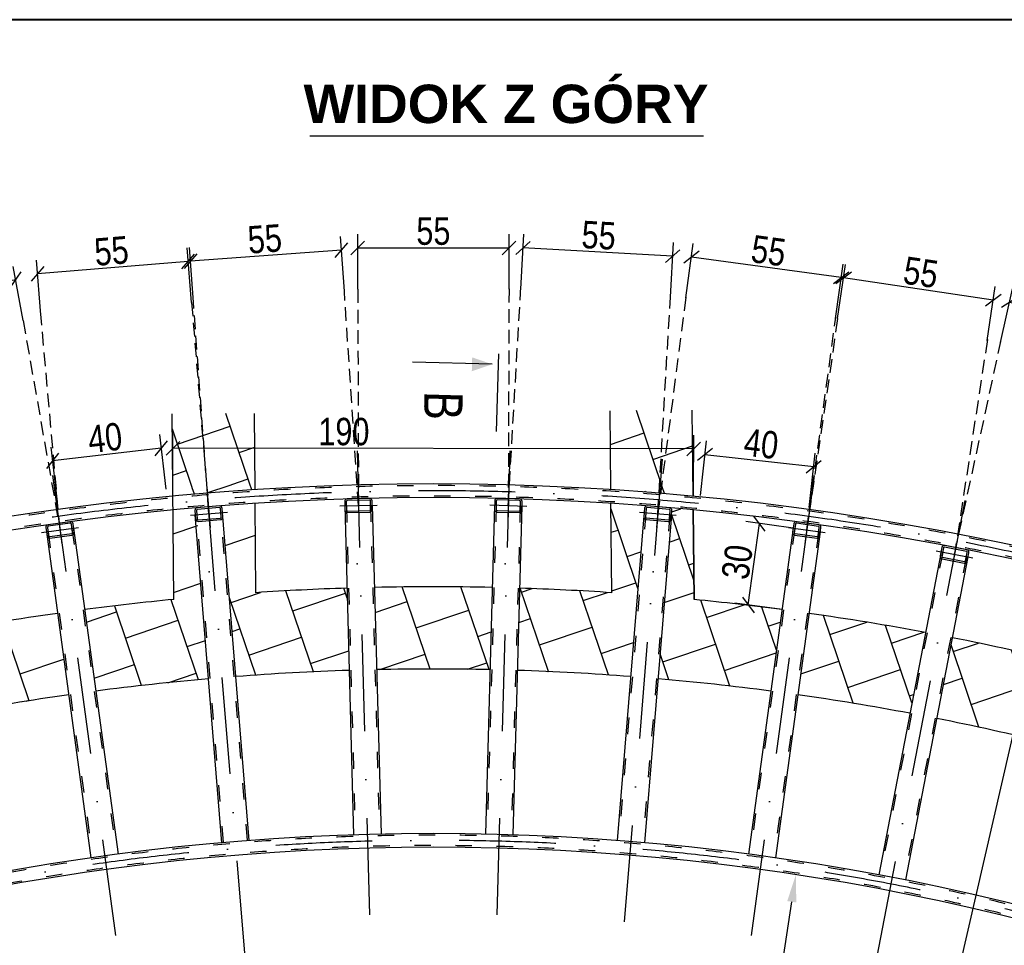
# Model space of a CAD drawing. Header units: millimetres. Extents: x 3943 to 31433, y -1418 to 18056.
# Tile 7 of 12: x 9347 to 12940, y 14429 to 17806. Entities that reach past the tile are written whole.
import ezdxf
from ezdxf.enums import TextEntityAlignment as Align

# ---------------------------------------------------------------- set-up
doc = ezdxf.new("R2010")
doc.units = ezdxf.units.MM
for name, pattern in [('5_OTKC', [0.75, 0.5, -0.25]), ('ACAD_ISO03W100', [30, 12, -18]), ('Kropki i Kreski', [670.277762, 352.777767, -176.388884, 0, -141.111112])]:
    doc.linetypes.add(name, pattern=pattern)
doc.layers.add('G-Ramka', color=5, linetype='Continuous', lineweight=40)
doc.layers.add('OTK_L_2_a_Nr_Pióra__43', color=43, linetype='Continuous', lineweight=18)
doc.layers.add('MAIN-1', color=7, linetype='Continuous')
doc.styles.add('ARIAL', font='arial.ttf')
doc.styles.add('Arial CE', font='arial.ttf', dxfattribs={"width": 0.8})
doc.styles.add('GENERATED_STYLE_2', font='arialbd.ttf')
doc.dimstyles.new('Kon 50', dxfattribs={"dimscale": 50, "dimtxt": 2, "dimasz": 1, "dimexe": 1, "dimexo": 1, "dimgap": 0.2, "dimtad": 1, "dimdec": 0, "dimlfac": 0.1, "dimzin": 0, "dimtxsty": 'Arial CE', "dimblk": 'OBLIQUE', "dimcen": 0.09, "dimadec": 0, "dimazin": 0, "dimtfac": 1, "dimtdec": 0, "dimtofl": 0, "dimtmove": 0, "dimatfit": 3, "dimldrblk": 'OBLIQUE', "dimfxl": 0, "dimtolj": 1, "dimtzin": 0, "dimarcsym": 0})

# ---------------------------------------------------------------- blocks, each defined once
blk = doc.blocks.new('*U45')
at = {"layer": 'G-Ramka', "color": 0}
blk.add_lwpolyline([(25, 282), (25, 5), (534.794, 5), (534.794, 282)], close=True, dxfattribs=at)
blk = doc.blocks.new('_Oblique')
at = {"color": 0, "linetype": 'ByBlock', "lineweight": -2}
blk.add_line((-0.5, -0.5), (0.5, 0.5), dxfattribs=at)
blk = doc.blocks.new('*D10')
at = {"color": 0, "lineweight": -2}
for p, q in [((9906.6, 16092.3), (9906.8, 16292.3)), ((11806.6, 16090.1), (11806.8, 16290.1)), ((11806.7, 16240.1), (9906.7, 16242.3))]:
    blk.add_line(p, q, dxfattribs=at)
at = {"layer": 'Defpoints', "color": 0}
for p in [(9906.7, 16242.3), (9906.3, 15879.3), (11806.3, 15877.1)]:
    blk.add_point(p, dxfattribs=at)
at = {"color": 0, "lineweight": -2, "xscale": 50, "yscale": 50, "zscale": 50}
for p, rotation in [((9906.7, 16242.3), 179.9342696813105), ((11806.7, 16240.1), 359.9342696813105)]:
    blk.add_blockref('_Oblique', p, dxfattribs=dict(at, rotation=rotation))
at = {"color": 0, "insert": (10530.4, 16302.6), "char_height": 100, "attachment_point": 5, "rotation": 359.9343, "style": 'Arial CE'}
blk.add_mtext('\\A1;190', dxfattribs=at)
blk = doc.blocks.new('*D11')
at = {"color": 0, "lineweight": -2}
for p, q in [((9881.5, 16093.3), (9858.4, 16292)), ((9484.9, 16047.2), (9461.8, 16245.9)), ((9864.2, 16242.3), (9467.6, 16196.2))]:
    blk.add_line(p, q, dxfattribs=at)
at = {"layer": 'Defpoints', "color": 0}
for p in [(9467.6, 16196.2), (9906.3, 15879.3), (9509.8, 15833.2)]:
    blk.add_point(p, dxfattribs=at)
at = {"color": 0, "lineweight": -2, "xscale": 50, "yscale": 50, "zscale": 50}
for p, rotation in [((9864.2, 16242.3), 6.627038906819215), ((9467.6, 16196.2), 186.6270389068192)]:
    blk.add_blockref('_Oblique', p, dxfattribs=dict(at, rotation=rotation))
at = {"color": 0, "insert": (9658.8, 16279.9), "char_height": 100, "attachment_point": 5, "rotation": 6.627, "style": 'Arial CE'}
blk.add_mtext('\\A1;40', dxfattribs=at)
blk = doc.blocks.new('*D17')
at = {"color": 0, "lineweight": -2}
for p, q in [((12926.7, 16628.2), (12970, 16823.4)), ((13498.1, 16655.3), (12959.2, 16774.6)), ((13465.7, 16508.9), (13508.9, 16704.2))]:
    blk.add_line(p, q, dxfattribs=at)
at = {"layer": 'Defpoints', "color": 0}
for p in [(12959.2, 16774.6), (12777.5, 15953.5), (13316.4, 15834.3)]:
    blk.add_point(p, dxfattribs=at)
at = {"color": 0, "lineweight": -2, "xscale": 50, "yscale": 50, "zscale": 50}
for p, rotation in [((12959.2, 16774.6), 167.5213847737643), ((13498.1, 16655.3), 347.5213847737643)]:
    blk.add_blockref('_Oblique', p, dxfattribs=dict(at, rotation=rotation))
at = {"color": 0, "insert": (13241.8, 16774.4), "char_height": 100, "attachment_point": 5, "rotation": 347.5214, "style": 'Arial CE'}
blk.add_mtext('\\A1;55', dxfattribs=at)
blk = doc.blocks.new('*D28')
at = {"color": 0, "lineweight": -2}
for p, q in [((12331.9, 16715.2), (12361, 16913)), ((12899.7, 16783.1), (12353.7, 16863.6)), ((12877.8, 16634.8), (12907, 16832.6))]:
    blk.add_line(p, q, dxfattribs=at)
at = {"layer": 'Defpoints', "color": 0}
for p in [(12353.7, 16863.6), (12231.5, 16034), (12777.5, 15953.5)]:
    blk.add_point(p, dxfattribs=at)
at = {"color": 0, "lineweight": -2, "xscale": 50, "yscale": 50, "zscale": 50}
for p, rotation in [((12353.7, 16863.6), 171.6187667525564), ((12899.7, 16783.1), 351.6187667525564)]:
    blk.add_blockref('_Oblique', p, dxfattribs=dict(at, rotation=rotation))
at = {"color": 0, "insert": (12635.6, 16883.6), "char_height": 100, "attachment_point": 5, "rotation": 351.6188, "style": 'Arial CE'}
blk.add_mtext('\\A1;55', dxfattribs=at)
blk = doc.blocks.new('*D18')
at = {"color": 0, "lineweight": -2}
for p, q in [((11778, 16790.8), (11805.1, 16989)), ((12345, 16864.7), (11798.3, 16939.4)), ((12324.7, 16716.1), (12351.8, 16914.3))]:
    blk.add_line(p, q, dxfattribs=at)
at = {"layer": 'Defpoints', "color": 0}
for p in [(11798.3, 16939.4), (11684.1, 16103.3), (12230.8, 16028.6)]:
    blk.add_point(p, dxfattribs=at)
at = {"color": 0, "lineweight": -2, "xscale": 50, "yscale": 50, "zscale": 50}
for p, rotation in [((11798.3, 16939.4), 172.218841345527), ((12345, 16864.7), 352.2188413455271)]:
    blk.add_blockref('_Oblique', p, dxfattribs=dict(at, rotation=rotation))
at = {"color": 0, "insert": (12079.9, 16962.4), "char_height": 100, "attachment_point": 5, "rotation": 352.2188, "style": 'Arial CE'}
blk.add_mtext('\\A1;55', dxfattribs=at)
blk = doc.blocks.new('*D19')
at = {"color": 0, "lineweight": -2}
for p, q in [((11175.7, 16823.1), (11186.6, 17022.8)), ((11730, 16942.9), (11183.9, 16972.9)), ((11721.8, 16793.2), (11732.8, 16992.9))]:
    blk.add_line(p, q, dxfattribs=at)
at = {"layer": 'Defpoints', "color": 0}
for p in [(11183.9, 16972.9), (11137.9, 16133.2), (11684.1, 16103.3)]:
    blk.add_point(p, dxfattribs=at)
at = {"color": 0, "lineweight": -2, "xscale": 50, "yscale": 50, "zscale": 50}
for p, rotation in [((11183.9, 16972.9), 176.8654951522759), ((11730, 16942.9), 356.8654951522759)]:
    blk.add_blockref('_Oblique', p, dxfattribs=dict(at, rotation=rotation))
at = {"color": 0, "insert": (11460.3, 17018.7), "char_height": 100, "attachment_point": 5, "rotation": 356.8655, "style": 'Arial CE'}
blk.add_mtext('\\A1;55', dxfattribs=at)
blk = doc.blocks.new('*D20')
at = {"color": 0, "lineweight": -2}
for p, q in [((10580.9, 16822.8), (10580.9, 17022.8)), ((11132.9, 16822.8), (11132.9, 17022.8)), ((11132.9, 16972.8), (10580.9, 16972.8))]:
    blk.add_line(p, q, dxfattribs=at)
at = {"layer": 'Defpoints', "color": 0}
for p in [(10580.9, 16972.8), (10580.9, 16133.4), (11132.9, 16133.4)]:
    blk.add_point(p, dxfattribs=at)
at = {"color": 0, "lineweight": -2, "xscale": 50, "yscale": 50, "zscale": 50}
for p, rotation in [((10580.9, 16972.8), 179.9989770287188), ((11132.9, 16972.8), 359.9989770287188)]:
    blk.add_blockref('_Oblique', p, dxfattribs=dict(at, rotation=rotation))
at = {"color": 0, "insert": (10856.9, 17033.7), "char_height": 100, "attachment_point": 5, "rotation": 359.999, "style": 'Arial CE'}
blk.add_mtext('\\A1;55', dxfattribs=at)
blk = doc.blocks.new('*D29')
at = {"color": 0, "lineweight": -2}
for p, q in [((10532.1, 16815), (10517.8, 17014.5)), ((9981.7, 16775.6), (9967.4, 16975.1)), ((10521.4, 16964.6), (9971, 16925.2))]:
    blk.add_line(p, q, dxfattribs=at)
at = {"layer": 'Defpoints', "color": 0}
for p in [(9971, 16925.2), (10580.9, 16133.4), (10030.5, 16093.9)]:
    blk.add_point(p, dxfattribs=at)
at = {"color": 0, "lineweight": -2, "xscale": 50, "yscale": 50, "zscale": 50}
for p, rotation in [((10521.4, 16964.6), 4.096264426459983), ((9971, 16925.2), 184.09626442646)]:
    blk.add_blockref('_Oblique', p, dxfattribs=dict(at, rotation=rotation))
at = {"color": 0, "insert": (10241.8, 17005.6), "char_height": 100, "attachment_point": 5, "rotation": 4.0963, "style": 'Arial CE'}
blk.add_mtext('\\A1;55', dxfattribs=at)
blk = doc.blocks.new('*D21')
at = {"color": 0, "lineweight": -2}
for p, q in [((9974.6, 16774.1), (9958.3, 16973.4)), ((9424.7, 16728.9), (9408.4, 16928.3)), ((9962.4, 16923.6), (9412.5, 16878.4))]:
    blk.add_line(p, q, dxfattribs=at)
at = {"layer": 'Defpoints', "color": 0}
for p in [(9412.5, 16878.4), (10031, 16088.5), (9481.1, 16043.4)]:
    blk.add_point(p, dxfattribs=at)
at = {"color": 0, "lineweight": -2, "xscale": 50, "yscale": 50, "zscale": 50}
for p, rotation in [((9962.4, 16923.6), 4.695837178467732), ((9412.5, 16878.4), 184.6958371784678)]:
    blk.add_blockref('_Oblique', p, dxfattribs=dict(at, rotation=rotation))
at = {"color": 0, "insert": (9682.4, 16961.7), "char_height": 100, "attachment_point": 5, "rotation": 4.6958, "style": 'Arial CE'}
blk.add_mtext('\\A1;55', dxfattribs=at)
blk = doc.blocks.new('*D30')
at = {"color": 0, "lineweight": -2}
for p, q in [((9359.7, 16708.7), (9323.8, 16905.5)), ((9332.8, 16856.3), (8790, 16757.3)), ((8816.9, 16609.7), (8781, 16806.5))]:
    blk.add_line(p, q, dxfattribs=at)
at = {"layer": 'Defpoints', "color": 0}
for p in [(8790, 16757.3), (9481.1, 16043.4), (8938.2, 15944.4)]:
    blk.add_point(p, dxfattribs=at)
at = {"color": 0, "lineweight": -2, "xscale": 50, "yscale": 50, "zscale": 50}
for p, rotation in [((9332.8, 16856.3), 10.33499823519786), ((8790, 16757.3), 190.3349982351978)]:
    blk.add_blockref('_Oblique', p, dxfattribs=dict(at, rotation=rotation))
at = {"color": 0, "insert": (9050.5, 16866.7), "char_height": 100, "attachment_point": 5, "rotation": 10.335, "style": 'Arial CE'}
blk.add_mtext('\\A1;55', dxfattribs=at)
blk = doc.blocks.new('*D12')
at = {"color": 0, "lineweight": -2}
for p, q in [((12169.7, 15951), (11997, 15974.7)), ((12005.8, 15670.7), (12046.5, 15967.9)), ((12129, 15653.8), (11956.3, 15677.5))]:
    blk.add_line(p, q, dxfattribs=at)
at = {"layer": 'Defpoints', "color": 0}
for p in [(12046.5, 15967.9), (12219.2, 15944.2), (12178.5, 15647)]:
    blk.add_point(p, dxfattribs=at)
at = {"color": 0, "lineweight": -2, "xscale": 50, "yscale": 50, "zscale": 50}
for p, rotation in [((12046.5, 15967.9), 82.19878943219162), ((12005.8, 15670.7), 262.1987894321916)]:
    blk.add_blockref('_Oblique', p, dxfattribs=dict(at, rotation=rotation))
at = {"color": 0, "insert": (11965.7, 15827.6), "char_height": 100, "attachment_point": 5, "rotation": 82.1988, "style": 'Arial CE'}
blk.add_mtext('\\A1;30', dxfattribs=at)
blk = doc.blocks.new('*D13')
at = {"color": 0, "lineweight": -2}
for p, q in [((11831.2, 16070.5), (11853.4, 16269.3)), ((11847.8, 16219.6), (12244.6, 16175.3)), ((12227.9, 16026.2), (12250.2, 16225))]:
    blk.add_line(p, q, dxfattribs=at)
at = {"layer": 'Defpoints', "color": 0}
for p in [(12244.6, 16175.3), (11810.3, 15883.5), (12207, 15839.1)]:
    blk.add_point(p, dxfattribs=at)
at = {"color": 0, "lineweight": -2, "xscale": 50, "yscale": 50, "zscale": 50}
for p, rotation in [((11847.8, 16219.6), 173.6224530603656), ((12244.6, 16175.3), 353.6224530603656)]:
    blk.add_blockref('_Oblique', p, dxfattribs=dict(at, rotation=rotation))
at = {"color": 0, "insert": (12053, 16258.1), "char_height": 100, "attachment_point": 5, "rotation": 353.6225, "style": 'Arial CE'}
blk.add_mtext('\\A1;40', dxfattribs=at)
blk = doc.blocks.new('*D59')
at = {"color": 0, "lineweight": -2}
blk.add_line((11997.5, 13490.9), (12164.6, 14588.1), dxfattribs=at)
at = {"color": 0}
blk.add_solid([(12148.1, 14590.6), (12181.1, 14585.6), (12179.6, 14687)], dxfattribs=at)
at = {"layer": 'Defpoints', "color": 0}
for p in [(12179.6, 14687), (10856.7, 5996.9)]:
    blk.add_point(p, dxfattribs=at)
at = {"color": 0, "insert": (11957.8, 13635.2), "char_height": 100, "attachment_point": 5, "rotation": 81.3441, "style": 'Arial CE'}
blk.add_mtext('\\A1;R879', dxfattribs=at)
blk = doc.blocks.new('*D60')
at = {"color": 0, "lineweight": -2}
blk.add_line((12488.6, 13095.9), (13089.2, 15708.8), dxfattribs=at)
at = {"color": 0}
blk.add_solid([(13073, 15712.6), (13105.5, 15705.1), (13111.6, 15806.3)], dxfattribs=at)
at = {"layer": 'Defpoints', "color": 0}
for p in [(13111.6, 15806.3), (10856.7, 5996.9)]:
    blk.add_point(p, dxfattribs=at)
at = {"color": 0, "insert": (12466.7, 13273.1), "char_height": 100, "attachment_point": 5, "rotation": 77.0542, "style": 'Arial CE'}
blk.add_mtext('\\A1;R1007', dxfattribs=at)
blk = doc.blocks.new('*D64')
at = {"color": 0, "lineweight": -2}
for p, q in [((8390, 13986.4), (8448.9, 13795.3)), ((7958.9, 13840.6), (8028.1, 13652.9))]:
    blk.add_line(p, q, dxfattribs=at)
blk.add_arc((10853.5, 5997.3), 8210.3, 107.13734, 110.25675, dxfattribs=at)
at = {"layer": 'Defpoints', "color": 0}
for p in [(7308.5, 15602.8), (8361.6, 14078.5), (8292.2, 13797.9), (10853.5, 5997.3)]:
    blk.add_point(p, dxfattribs=at)
at = {"color": 0, "lineweight": -2, "xscale": 50, "yscale": 50, "zscale": 50}
for p, rotation in [((8434.2, 13843.1), 17.13733692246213), ((8010.8, 13699.8), 200.2567475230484)]:
    blk.add_blockref('_Oblique', p, dxfattribs=dict(at, rotation=rotation))
at = {"color": 0, "insert": (8201.9, 13832.2), "char_height": 100, "attachment_point": 5, "rotation": 18.697, "style": 'Arial CE'}
blk.add_mtext('\\A1;3°', dxfattribs=at)

msp = doc.modelspace()

# ---------------------------------------------------------------- hatches: boundary and pattern name
h = msp.add_hatch()
h.set_pattern_fill('AR-B88', color=253, angle=288.71982)
h.set_pattern_definition([(288.71982, (-81533.65, 110133.75), (192.45058, 65.21514), []), (18.71982, (-81533.65, 110133.75), (159.84301, 161.44043), [203.2, -203.2])])
edge = h.paths.add_edge_path()
edge.add_line((11804.45, 16092.73), (11801.71, 16381.6))
edge.add_line((11801.71, 16381.6), (11501.72, 16379.35))
edge.add_line((11501.72, 16379.35), (11504.21, 16116.42))
edge.add_arc((10856.71, 5996.93), 10140.19, 84.637113, 86.338904, ccw=False)
edge = h.paths.add_edge_path()
edge.add_line((10206.06, 16116.22), (10204.07, 16369.62))
edge.add_line((10204.07, 16369.62), (9904.08, 16367.37))
edge.add_line((9904.08, 16367.37), (9906.24, 16092.47))
edge.add_arc((10856.71, 5996.93), 10140.19, 93.678957, 95.378434, ccw=False)
edge = h.paths.add_edge_path()
edge.add_line((14770.3, 14916.3), (14651.08, 14641))
edge.add_arc((10856.71, 5996.93), 9440.19, 63.595389, 66.300617, ccw=False)
edge.add_line((15054.83, 14452.28), (15174.21, 14727.94))
edge.add_arc((10856.71, 5996.93), 9740.19, 63.68756, 66.309387)
edge = h.paths.add_edge_path()
edge.add_line((14279.09, 15116.06), (14175.03, 14834.68))
edge.add_arc((10856.71, 5996.93), 9440.19, 66.907554, 69.420303, ccw=False)
edge.add_line((14559.31, 14680.7), (14678.52, 14956.01))
edge.add_arc((10856.71, 5996.93), 9740.19, 66.89763, 69.429064)
edge = h.paths.add_edge_path()
edge.add_line((13777.75, 15288.8), (13689.16, 15002.17))
edge.add_arc((10856.71, 5996.93), 9440.19, 70.027241, 72.539933, ccw=False)
edge.add_line((14081.23, 14869.34), (14185.29, 15150.72))
edge.add_arc((10856.71, 5996.93), 9740.19, 70.017308, 72.548687)
edge = h.paths.add_edge_path()
edge.add_line((13267.76, 15433.99), (13194.9, 15142.97))
edge.add_arc((10856.71, 5996.93), 9440.19, 73.146871, 75.659507, ccw=False)
edge.add_line((13593.61, 15031.67), (13682.2, 15318.3))
edge.add_arc((10856.71, 5996.93), 9740.19, 73.13693, 75.668254)
edge = h.paths.add_edge_path()
edge.add_line((12750.63, 15551.21), (12693.71, 15256.66))
edge.add_arc((10856.71, 5996.93), 9440.19, 76.266444, 78.779022, ccw=False)
edge.add_line((13097.88, 15167.22), (13170.75, 15458.25))
edge.add_arc((10856.71, 5996.93), 9740.19, 76.256498, 78.787765)
edge = h.paths.add_edge_path()
edge.add_line((12227.9, 15640.12), (12187.1, 15342.9))
edge.add_arc((10856.71, 5996.93), 9440.19, 79.385959, 81.898479, ccw=False)
edge.add_line((12595.52, 15275.6), (12652.44, 15570.15))
edge.add_arc((10856.71, 5996.93), 9740.19, 79.376009, 81.907221)
edge = h.paths.add_edge_path()
edge.add_line((10641.64, 15734.74), (10649.71, 15434.85))
edge.add_arc((10856.71, 5996.93), 9440.19, 88.744156, 91.256502, ccw=False)
edge.add_line((11063.61, 15434.85), (11071.88, 15734.74))
edge.add_arc((10856.71, 5996.93), 9740.19, 88.734205, 91.265247)
edge = h.paths.add_edge_path()
edge.add_line((9061.19, 15570.19), (9117.91, 15275.6))
edge.add_arc((10856.71, 5996.93), 9440.19, 98.101831, 100.614004, ccw=False)
edge.add_line((9526.28, 15342.9), (9485.67, 15640.14))
edge.add_arc((10856.71, 5996.93), 9740.19, 98.091894, 100.62277)
edge = h.paths.add_edge_path()
edge.add_line((8542.96, 15458.31), (8615.62, 15167.24))
edge.add_arc((10856.71, 5996.93), 9440.19, 101.220942, 103.733059, ccw=False)
edge.add_line((9019.72, 15256.66), (8963, 15551.25))
edge.add_arc((10856.71, 5996.93), 9740.19, 101.211013, 103.741834)
edge = h.paths.add_edge_path()
edge.add_line((8031.59, 15318.41), (8119.99, 15031.72))
edge.add_arc((10856.71, 5996.93), 9440.19, 104.339996, 106.852058, ccw=False)
edge.add_line((8518.61, 15142.99), (8445.94, 15434.06))
edge.add_arc((10856.71, 5996.93), 9740.19, 104.330078, 106.860846)
edge = h.paths.add_edge_path()
edge.add_line((7528.6, 15150.89), (7632.47, 14869.44))
edge.add_arc((10856.71, 5996.93), 9440.19, 107.458996, 109.971004, ccw=False)
edge.add_line((8024.44, 15002.23), (7936.04, 15288.91))
edge.add_arc((10856.71, 5996.93), 9740.19, 107.449089, 109.979805)
edge = h.paths.add_edge_path()
edge.add_line((7035.47, 14956.25), (7154.51, 14680.87))
edge.add_arc((10856.71, 5996.93), 9440.19, 110.577942, 113.089915, ccw=False)
edge.add_line((7538.66, 14834.78), (7434.79, 15116.23))
edge.add_arc((10856.71, 5996.93), 9740.19, 110.568049, 113.098732)
edge = h.paths.add_edge_path()
edge.add_line((7062.73, 14641.16), (6943.69, 14916.54))
edge.add_arc((10856.71, 5996.93), 9740.19, 113.686975, 116.339218)
edge.add_line((6535.14, 14725.92), (6654.33, 14450.16))
edge.add_arc((10856.71, 5996.93), 9440.19, 113.696852, 116.433469, ccw=False)
edge = h.paths.add_edge_path()
edge.add_arc((10856.71, 5996.93), 10115.19, 85.603353, 86.328495)
edge.add_line((11504.45, 16091.36), (11504.21, 16116.42))
edge.add_arc((10054.98, -5715.64), 21880.11, 85.860994, 86.202227, ccw=False)
edge.add_line((11634.21, 16107.4), (11632.15, 16082.35))
edge = h.paths.add_edge_path()
edge.add_arc((10856.71, 5996.93), 10065.19, 85.604851, 86.307521)
edge.add_line((11504.93, 16041.22), (11508.01, 15715.32))
edge.add_arc((10856.71, 5996.93), 9740.19, 86.165927, 88.145961)
edge.add_line((11171.84, 15732.02), (11163.58, 15432.11))
edge.add_arc((10845.1, 5712.7), 9724.63, 85.684462, 88.123284, ccw=False)
edge.add_line((11576.87, 15409.76), (11628.06, 16032.52))
edge = h.paths.add_edge_path()
edge.add_arc((10856.71, 5996.93), 10115.19, 84.622465, 85.320034)
edge.add_line((11682.01, 16078.39), (11684.06, 16103.31))
edge.add_arc((10856.71, 5996.93), 10140.19, 84.637113, 85.319988, ccw=False)
edge.add_line((11804.45, 16092.73), (11804.69, 16067.6))
edge = h.paths.add_edge_path()
edge.add_arc((10856.71, 5996.93), 10065.19, 84.592948, 85.320125)
edge.add_line((11677.92, 16028.56), (11677.92, 16028.56))
edge.add_line((11677.92, 16028.56), (11718.37, 16025.16))
edge.add_arc((11717.58, 16015.74), 9.45, -4.80453, 85.19547, ccw=False)
edge.add_line((11727, 16014.95), (11724.39, 15983.97))
edge.add_line((11724.39, 15983.97), (11676.55, 15401.45))
edge.add_arc((10856.71, 5996.93), 9440.19, 82.505417, 85.017878, ccw=False)
edge.add_line((12088.02, 15356.47), (12128.83, 15653.69))
edge.add_arc((10856.71, 5996.93), 9740.19, 82.495464, 84.393662)
edge.add_line((11808.26, 15690.53), (11805.16, 16017.33))
edge = h.paths.add_edge_path()
edge.add_arc((10856.71, 5996.93), 10115.19, 94.677902, 95.390647)
edge.add_line((9906.43, 16067.38), (9906.24, 16092.47))
edge.add_arc((10856.71, 5996.93), 10140.19, 94.677858, 95.378434, ccw=False)
edge.add_line((10029.75, 16103.34), (10031.78, 16078.42))
edge = h.paths.add_edge_path()
edge.add_arc((10856.71, 5996.93), 10115.19, 93.686948, 94.677902)
edge.add_line((10031.78, 16078.42), (10029.75, 16103.34))
edge.add_arc((10856.71, 5996.93), 10140.19, 93.678957, 94.677858, ccw=False)
edge.add_line((10206.06, 16116.22), (10206.26, 16091.18))
edge = h.paths.add_edge_path()
edge.add_arc((9996.23, 16016), 9.45, 107.21019, 184.48685)
edge.add_line((9986.81, 16015.26), (9988.02, 15999.76))
edge.add_line((9988.02, 15999.76), (9994.01, 16000.23))
edge.add_line((9994.01, 16000.23), (9992.79, 16015.73))
edge.add_arc((9996.23, 16016), 3.45, 94.48685, 184.48685, ccw=False)
edge.add_line((9995.96, 16019.44), (9989.04, 16022.14))
edge.add_line((9989.04, 16022.14), (9989.04, 15961.67))
edge.add_line((9989.04, 15961.67), (9993.16, 15936.74))
edge.add_arc((9952.56, 15956.86), 45.31, 333.63427, 395.68538)
edge.add_line((9989.37, 15983.3), (10036.79, 15401.44))
edge.add_arc((10856.71, 5996.93), 9440.19, 94.982664, 97.494894)
edge.add_line((9625.36, 15356.46), (9584.75, 15653.71))
edge.add_arc((10856.71, 5996.93), 9740.19, 95.581383, 97.503651, ccw=False)
edge.add_line((9909.39, 15690.94), (9906.83, 16017.19))
edge.add_arc((10856.71, 5996.93), 10065.19, 94.920243, 95.415254, ccw=False)
h.paths.add_polyline_path([(9997, 15963.44), (9996.3, 15972.05), (9989.04, 15961.67)])
edge = h.paths.add_edge_path()
edge.add_line((10037.87, 16003.67), (10040.27, 15973.05))
edge.add_line((10040.27, 15973.05), (10080.25, 15981.92))
edge.add_arc((10079.51, 15991.34), 9.45, 274.48685, 364.65983)
edge.add_line((10088.93, 15992.11), (10136.46, 15409.6))
edge.add_arc((10856.71, 5996.93), 9440.19, 91.863439, 94.375726, ccw=False)
edge.add_line((10549.74, 15432.12), (10541.68, 15732.02))
edge.add_arc((10856.71, 5996.93), 9740.19, 91.85349, 93.81173)
edge.add_line((10209.2, 15715.57), (10206.65, 16041.1))
edge.add_arc((10856.71, 5996.93), 10065.19, 93.703047, 94.677992)
edge.add_line((10035.84, 16028.59), (10017.28, 16002.05))
edge.add_line((10017.28, 16002.05), (10037.87, 16003.67))

# ---------------------------------------------------------------- linework, layer by layer
at = {"color": 1}
for p, q in [((11842.05, 17381.33), (10406.42, 17381.33)), ((11094.54, 16586.81), (11086.58, 16303.85))]:
    msp.add_line(p, q, dxfattribs=at)
at = {"color": 250, "linetype": '5_OTKC', "ltscale": 100}
for p, q in [((9974.6, 16774.57), (10037.87, 16003.67)), ((10037.87, 16003.67), (9981.73, 16775.08)), ((9359.72, 16708.72), (9494.59, 15944.29)), ((9494.59, 15944.29), (9424.57, 16730.97))]:
    msp.add_line(p, q, dxfattribs=at)
at = {"color": 2}
msp.add_line((11071.44, 16548.76), (10780.8, 16556.94), dxfattribs=at)
at = {"color": 252}
for p, q in [((9909.39, 15690.94), (9904.08, 16367.37)), ((10206.26, 16091.18), (10204.07, 16369.62)), ((11504.45, 16091.36), (11501.72, 16379.35)), ((11804.69, 16067.6), (11801.71, 16381.6)), ((11803.9, 16151.24), (11804.69, 16067.6)), ((10209.2, 15715.57), (10206.65, 16041.1)), ((11508.01, 15715.32), (11504.93, 16041.22)), ((11808.26, 15690.53), (11805.16, 16017.33)), ((11805.16, 16017.33), (11808.26, 15690.53))]:
    msp.add_line(p, q, dxfattribs=at)
at = {"color": 6, "linetype": 'Kropki i Kreski'}
for p, q in [((9467.52, 16142.45), (9714.23, 14336.49)), ((12246.39, 16142.38), (11998.46, 14336.59)), ((10582.38, 16084.43), (10584.81, 15982.37)), ((11131.57, 16084.57), (11128.7, 15982.51)), ((10033.88, 16054.56), (10041.86, 15952.78)), ((10515.95, 16031.79), (10651.23, 16035.01)), ((11062.5, 16035.44), (11197.77, 16031.64)), ((11680.14, 16054.51), (11671.59, 15952.78)), ((9487.7, 15994.87), (9501.47, 15893.71)), ((9970.42, 15998.38), (10105.32, 16008.96)), ((11608.45, 16009.31), (11743.29, 15997.98)), ((12226.18, 15994.81), (12212.2, 15893.68)), ((9427.54, 15935.17), (9561.63, 15953.41)), ((12152.17, 15953.51), (12286.21, 15934.97)), ((12768.25, 15905.46), (12748.71, 15805.26)), ((12692.07, 15868.31), (12824.89, 15842.41))]:
    msp.add_line(p, q, dxfattribs=at)
at = {"color": 250, "linetype": '5_OTKC', "ltscale": 100}
for points in [[(10580.92, 16822.82), (10583.59, 16033.4), (10532.02, 16815.95)], [(11132.9, 16824.4), (11130.13, 16033.54), (11176.45, 16837.25)], [(11778.34, 16793.24), (11675.87, 16003.64), (11721.84, 16793.17)], [(12331.96, 16715.78), (12219.22, 15944.24), (12325.31, 16720.43)], [(12878.44, 16638.94), (12758.48, 15855.36), (12927.48, 16631.44)]]:
    msp.add_lwpolyline(points, dxfattribs=at)
at = {"color": 6, "linetype": 'Kropki i Kreski'}
for points in [[(10169.7, 14386.3), (10021.62, 16203.01)], [(10578.21, 16233.33), (10627.21, 14411.26)], [(11135.64, 16233.32), (11085.42, 14411.28)], [(11692.25, 16202.97), (11542.95, 14386.37)], [(12796.43, 16051.73), (12450.6, 14262.1)]]:
    msp.add_lwpolyline(points, dxfattribs=at)
for radius, start, end in [(10090.19, 65.467135, 114.528025), (8815.19, 65.305373, 114.694653)]:
    msp.add_arc((10856.71, 5996.93), radius, start, end, dxfattribs=at)
at = {"color": 252}
for start, end in [(88.734205, 91.265247), (88.734205, 91.265247), (91.85349, 93.81173), (91.85349, 93.81173), (86.165927, 88.145961), (86.165927, 88.145961), (95.581383, 97.503651), (95.581383, 97.503651), (95.581383, 97.503651), (98.091894, 100.62277), (98.091894, 100.62277), (98.091894, 100.62277)]:
    msp.add_arc((10856.71, 5996.93), 9740.19, start, end, dxfattribs=at)
at = {"color": 253}
for radius, start, end in [(9740.19, 82.495464, 84.393662), (9740.19, 82.495464, 84.393662), (9740.19, 79.376009, 81.907221), (9740.19, 79.376009, 81.907221), (9740.19, 76.256498, 78.787765), (9740.19, 76.256498, 78.787765), (9440.19, 91.863439, 94.375726), (9440.19, 88.744156, 91.256502), (9440.19, 85.624884, 88.137219), (9440.19, 94.982664, 97.494894), (9440.19, 82.505417, 85.017878), (9440.19, 98.101831, 100.614004), (9440.19, 79.385959, 81.898479), (9440.19, 76.266444, 78.779022)]:
    msp.add_arc((10856.71, 5996.93), radius, start, end, dxfattribs=at)
for p in [(10578.42, 15821.35), (11118.84, 15821.17), (10038.8, 15792.13), (11658.44, 15791.58)]:
    msp.add_point(p)
at = {"color": 2}
msp.add_solid([(11071.44, 16548.76), (10998.53, 16573.86), (10997.1, 16523.14)], dxfattribs=at)
at = {"layer": 'MAIN-1', "color": 3}
for p, q in [((9445.07, 15937.38), (9607.5, 14748.41)), ((9544.14, 15950.95), (9706.57, 14761.98)), ((12169.64, 15950.9), (12006.41, 14762.04)), ((12268.71, 15937.33), (12105.48, 14748.47))]:
    msp.add_line(p, q, dxfattribs=at)
at = {"layer": 'MAIN-1', "color": 4, "linetype": 'ACAD_ISO03W100', "ltscale": 5}
for p, q in [((9451.01, 15938.22), (9613.44, 14749.22)), ((9538.19, 15950.16), (9700.63, 14761.17)), ((12175.58, 15950.12), (12012.35, 14761.22)), ((12262.77, 15938.18), (12099.54, 14749.29))]:
    msp.add_line(p, q, dxfattribs=at)
at = {"layer": 'MAIN-1', "color": 3}
for points in [[(10542.46, 16057.43, 0.4142136), (10533.24, 16047.76), (10533.98, 16016.67, 0.4142136), (10543.65, 16007.44), (10624.72, 16009.37, 0.4142136), (10633.95, 16019.05), (10633.21, 16050.14, 0.4142136), (10623.54, 16059.36)], [(11090.3, 16059.67, 0.4142136), (11080.59, 16050.49), (11079.72, 16019.4, 0.4142136), (11088.9, 16009.69), (11169.97, 16007.41, 0.4142136), (11179.68, 16016.59), (11180.55, 16047.68, 0.4142136), (11171.37, 16057.39)], [(9995.49, 16025.42, 0.4142136), (9986.81, 16015.26), (9989.24, 15984.26, 0.4142136), (9999.4, 15975.57), (10080.25, 15981.92, 0.4142136), (10088.93, 15992.08), (10086.5, 16023.08, 0.4142136), (10076.34, 16031.77)], [(9995.96, 16019.44, 0.4142136), (9992.79, 16015.73), (9995.22, 15984.73, 0.4142136), (9998.93, 15981.56), (10079.78, 15987.9, 0.4142136), (10082.95, 15991.61), (10080.52, 16022.61, 0.4142136), (10076.81, 16025.78)], [(10542.6, 16051.43, 0.4142136), (10539.23, 16047.9), (10539.97, 16016.81, 0.4142136), (10543.5, 16013.44), (10624.58, 16015.37, 0.4142136), (10627.95, 16018.9), (10627.21, 16049.99, 0.4142136), (10623.68, 16053.36)], [(11090.14, 16053.67, 0.4142136), (11086.59, 16050.32), (11085.71, 16019.23, 0.4142136), (11089.07, 16015.69), (11170.13, 16013.41, 0.4142136), (11173.68, 16016.76), (11174.55, 16047.85, 0.4142136), (11171.2, 16051.39)], [(11637.56, 16031.95, 0.4142136), (11627.35, 16023.33), (11624.74, 15992.34, 0.4142136), (11633.37, 15982.13), (11714.18, 15975.34, 0.4142136), (11724.39, 15983.96), (11727, 16014.95, 0.4142136), (11718.37, 16025.16)], [(11637.05, 16025.97, 0.4142136), (11633.33, 16022.83), (11630.72, 15991.83, 0.4142136), (11633.87, 15988.11), (11714.69, 15981.31, 0.4142136), (11718.41, 15984.46), (11721.02, 16015.45, 0.4142136), (11717.87, 16019.18)], [(9451.04, 15963.59, 0.4142136), (9442.95, 15952.96), (9447.14, 15922.14, 0.4142136), (9457.78, 15914.05), (9538.14, 15924.99, 0.4142136), (9546.23, 15935.62), (9542.03, 15966.44, 0.4142136), (9531.39, 15974.53)], [(9451.84, 15957.65, 0.4142136), (9448.89, 15953.76), (9453.09, 15922.95, 0.4142136), (9456.97, 15920), (9537.33, 15930.93, 0.4142136), (9540.28, 15934.81), (9536.09, 15965.63, 0.4142136), (9532.2, 15968.58)], [(12182.45, 15974.56, 0.4142136), (12171.79, 15966.5), (12167.53, 15935.69, 0.4142136), (12175.6, 15925.03), (12255.93, 15913.92, 0.4142136), (12266.59, 15921.99), (12270.85, 15952.79, 0.4142136), (12262.78, 15963.45)], [(12181.63, 15968.62, 0.4142136), (12177.73, 15965.67), (12173.47, 15934.87, 0.4142136), (12176.42, 15930.98), (12256.75, 15919.87, 0.4142136), (12260.64, 15922.81), (12264.91, 15953.62, 0.4142136), (12261.96, 15957.51)], [(12723.47, 15887.66, 0.4142136), (12712.38, 15880.19), (12706.43, 15849.67, 0.4142136), (12713.9, 15838.58), (12793.5, 15823.06, 0.4142136), (12804.58, 15830.53), (12810.53, 15861.05, 0.4142136), (12803.07, 15872.14)], [(12722.32, 15881.77, 0.4142136), (12718.27, 15879.04), (12712.32, 15848.52, 0.4142136), (12715.05, 15844.47), (12794.65, 15828.95, 0.4142136), (12798.69, 15831.68), (12804.64, 15862.2, 0.4142136), (12801.92, 15866.25)]]:
    msp.add_lwpolyline(points, format="xyb", close=True, dxfattribs=at)
for points in [[(10533.61, 16031.92), (10565.87, 14832.33)], [(10633.58, 16034.64), (10665.84, 14835.06)], [(11080.15, 16034.63), (11047.08, 14835.07)], [(11180.11, 16031.91), (11147.04, 14832.35)], [(10085.54, 14803.42), (9988.05, 15999.47)], [(10185.2, 14811.58), (10087.71, 16007.62)], [(11625.03, 15995.81), (11527.73, 14811.61)], [(11725.69, 15999.44), (11627.4, 14803.46)], [(12709.36, 15864.71), (12481.68, 14686.49)], [(12807.55, 15845.77), (12579.87, 14667.55)]]:
    msp.add_lwpolyline(points, dxfattribs=at)
at = {"layer": 'MAIN-1', "color": 4, "linetype": 'ACAD_ISO03W100', "ltscale": 5}
for points in [[(10539.61, 16032.11), (10571.87, 14832.49)], [(10627.58, 16034.5), (10659.84, 14834.89)], [(11086.14, 16034.5), (11053.08, 14834.9)], [(11174.11, 16032.1), (11141.05, 14832.51)], [(10091.52, 14803.9), (9994.03, 15999.99)], [(10179.22, 14811.09), (10081.73, 16007.16)], [(11632.01, 16007.14), (11533.71, 14811.12)], [(11719.71, 15999.96), (11621.42, 14803.95)], [(12715.26, 15863.6), (12487.57, 14685.35)], [(12801.67, 15846.93), (12573.98, 14668.69)]]:
    msp.add_lwpolyline(points, dxfattribs=at)
at = {"layer": 'MAIN-1', "color": 3}
for radius, start, end in [(10115.19, 65.753157, 114.241917), (10065.19, 65.749023, 114.246218), (8840.19, 65.63312, 114.366793), (8790.19, 65.627703, 114.372429)]:
    msp.add_arc((10856.71, 5996.93), radius, start, end, dxfattribs=at)
at = {"layer": 'MAIN-1', "color": 4, "linetype": 'ACAD_ISO03W100', "ltscale": 5}
for radius, start, end in [(10109.19, 65.752663, 114.242431), (10071.19, 65.749521, 114.2457), (8834.19, 65.63312, 114.366793), (8796.19, 65.63312, 114.366793)]:
    msp.add_arc((10856.71, 5996.93), radius, start, end, dxfattribs=at)
at = {"layer": 'OTK_L_2_a_Nr_Pióra__43', "linetype": 'Continuous'}
msp.add_line((10211.56, 15414.86), (10211.56, 15415.05), dxfattribs=at)

# ---------------------------------------------------------------- block references
at = {"layer": 'G-Ramka', "xscale": 50, "yscale": 50, "zscale": 50}
msp.add_blockref('*U45', (4442.92, 3705.56), dxfattribs=at)

# ---------------------------------------------------------------- texts
at = {"color": 2, "style": 'GENERATED_STYLE_2'}
msp.add_text('WIDOK Z GÓRY', height=140, dxfattribs=at).set_placement((10383.28, 17428.5))
at = {"color": 2, "style": 'ARIAL', "width": 0.8}
msp.add_attdef('B', text='B', height=140, rotation=268.38835, dxfattribs=at).set_placement((10823.34, 16399.36), align=Align.CENTER)

# ---------------------------------------------------------------- dimensions: what is measured, and where the dimension line sits
for p1, p2, distance, picture, middle in [((10580.9, 16133.37), (10030.51, 16093.95), -833.4, '*D29', (10241.83, 17005.63)), ((11132.89, 16133.36), (10580.9, 16133.37), -839.45, '*D20', (10856.91, 17033.67)), ((11684.06, 16103.31), (11137.9, 16133.22), -840.89, '*D19', (11460.29, 17018.66)), ((10030.95, 16088.54), (9481.05, 16043.37), -837.89, '*D21', (9682.43, 16961.68)), ((12230.77, 16028.6), (11684.06, 16103.31), -843.91, '*D18', (12079.91, 16962.39)), ((12777.46, 15953.54), (12231.51, 16033.98), -838.56, '*D28', (12635.58, 16883.57)), ((9481.05, 16043.37), (8938.22, 15944.38), -826.32, '*D30', (9050.47, 16866.66)), ((13316.44, 15834.27), (12777.46, 15953.54), -840.94, '*D17', (13241.8, 16774.39)), ((9906.32, 15879.32), (9509.76, 15833.24), -365.43, '*D11', (9658.82, 16279.92)), ((11810.27, 15883.46), (12207.04, 15839.12), 338.24, '*D13', (12053.01, 16258.12)), ((12178.5, 15647.01), (12219.22, 15944.24), 174.3, '*D12', (11965.65, 15827.58))]:
    dim = msp.add_aligned_dim(p1=p1, p2=p2, distance=distance, dimstyle='Kon 50')
    dim.commit()
    dim.dimension.update_dxf_attribs({"geometry": picture, "text_midpoint": middle})
dim = msp.add_linear_dim(base=(9906.74, 16242.26), p1=(11806.32, 15877.14), p2=(9906.32, 15879.32), angle=179.93427, dimstyle='Kon 50')
dim.commit()
dim.dimension.update_dxf_attribs({"geometry": '*D10', "text_midpoint": (10530.33, 16241.54), "dimtype": 161})
for mpoint, picture, middle in [((13111.61, 15806.28), '*D60', (12526.16, 13259.41)), ((12179.63, 14687), '*D59', (12018.12, 13626.06))]:
    dim = msp.add_radius_dim(center=(10856.71, 5996.93), mpoint=mpoint, dimstyle='Kon 50', override={"dimasz": 2, "dimsah": 1})
    dim.commit()
    dim.dimension.update_dxf_attribs({"geometry": picture, "text_midpoint": middle, "dimtype": 164})
dim = msp.add_angular_dim_3p(base=(8292.2, 13797.91), center=(10853.46, 5997.3), p1=(7308.54, 15602.76), p2=(8361.59, 14078.53), dimstyle='Kon 50', override={"dimtmove": 1})
dim.commit()
dim.dimension.update_dxf_attribs({"geometry": '*D64', "text_midpoint": (8201.94, 13832.22)})

doc.saveas('drawing.dxf')
